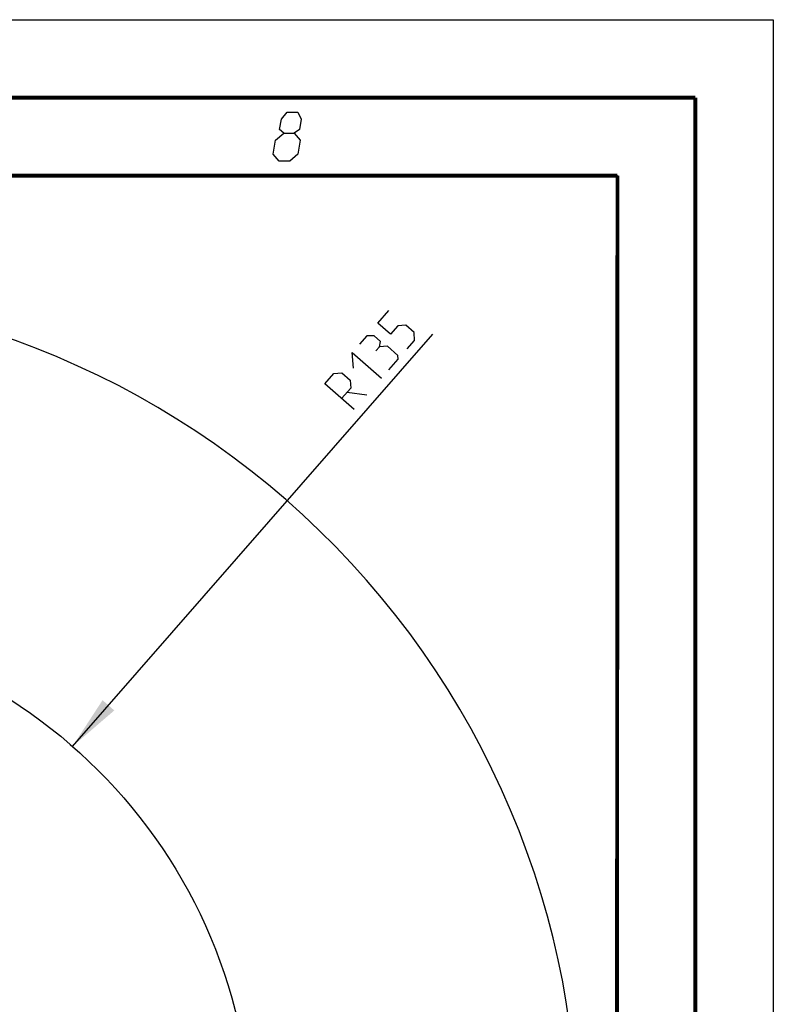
# Model space of a CAD drawing. Header units: millimetres. Extents: x 0 to 420, y 0 to 297.
# Tile 104 of 104: x 372 to 420, y 234 to 297. Entities that reach past the tile are written whole.
import ezdxf

# ---------------------------------------------------------------- set-up
doc = ezdxf.new("R2010")
doc.units = ezdxf.units.MM
doc.header["$LTSCALE"] = 23.1
doc.layers.get('0').update_dxf_attribs({"linetype": 'CONTINUOUS'})
doc.layers.add('DIM_PILOTEES', color=7, linetype='CONTINUOUS')
doc.styles.get("Standard").update_dxf_attribs({"font": 'txt', "width": 0.7})
doc.dimstyles.new('DIMSTYLE_5', dxfattribs={"dimtxt": 2.5, "dimasz": 3.5, "dimexe": 2, "dimexo": 0, "dimgap": 2.5, "dimtad": 1, "dimlfac": 4, "dimdsep": 46, "dimtxsty": 'STANDARD', "dimblk": '_FILLED', "dimblk1": '_FILLED', "dimblk2": '_FILLED', "dimcen": 0.09, "dimazin": 2, "dimtp": 0.5, "dimtm": 0.5, "dimtfac": 1, "dimtofl": 0, "dimtmove": 0, "dimatfit": 3, "dimldrblk": '_FILLED', "dimfxl": 1, "dimtolj": 1, "dimarcsym": 0})
doc.dimstyles.new('DIMSTYLE_6', dxfattribs={"dimtxt": 2.5, "dimasz": 3.5, "dimexe": 2, "dimexo": 0, "dimtad": 1, "dimdec": 0, "dimlfac": 4, "dimdsep": 46, "dimtxsty": 'STANDARD', "dimblk": '_FILLED', "dimblk1": '_FILLED', "dimblk2": '_FILLED', "dimcen": 0.09, "dimazin": 2, "dimtp": 0.5, "dimtm": 0.5, "dimtfac": 1, "dimtdec": 0, "dimtofl": 0, "dimtmove": 0, "dimatfit": 3, "dimldrblk": '_FILLED', "dimfxl": 1, "dimtolj": 1, "dimarcsym": 0})

# ---------------------------------------------------------------- blocks, each defined once
blk = doc.blocks.new('*D8')
at = {"layer": 'DIM_PILOTEES', "color": 2, "linetype": 'CONTINUOUS'}
for p, q in [((309.135, 219.281), (296.688, 217.643)), ((396.54, 219.279), (408.97, 217.643))]:
    blk.add_line(p, q, dxfattribs=at)
for start, end in [(90, 187.5), (-7.5, 90)]:
    blk.add_arc((352.829, 225.034), 54.625, start, end, dxfattribs=at)
for points in [[(297.828, 221.337), (298.671, 217.904), (298.823, 221.436)], [(406.835, 221.436), (406.987, 217.904), (407.83, 221.337)]]:
    blk.add_solid(points, dxfattribs=at)
at = {"layer": 'DIM_PILOTEES', "color": 2, "linetype": 'CONTINUOUS', "insert": (354.282, 284.641), "char_height": 2.5, "width": 23.75, "attachment_point": 2, "rotation": 358.60351, "line_spacing_factor": 0.9}
blk.add_mtext('{\\ftxt;\\W0.0001;\\H0.0001;\\~}{\\ftxt;\\W3.5952380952;\\H2.5; }{\\ftxt;\\W0.0001;\\H0.0001;\\~}{\\ftxt;\\W0.0001;\\H0.0001;\\~}{\\ftxt;\\W2.0714285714;\\H2.5; }{\\ftxt;\\W0.0001;\\H0.0001;\\~}{\\ftxt;\\W0.0001;\\H0.0001;\\~}{\\ftxt;\\W0.6666666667;\\H2.5; }{\\ftxt;\\W0.0001;\\H0.0001;\\~}', dxfattribs=at)
blk = doc.blocks.new('_FILLED')
at = {"color": 0, "linetype": 'BYBLOCK'}
blk.add_solid([(0, 0), (-1, 0.143), (-1, -0.143)], dxfattribs=at)
blk = doc.blocks.new('*D9')
at = {"layer": 'DIM_PILOTEES', "color": 2, "linetype": 'CONTINUOUS'}
blk.add_line((375.027, 250.397), (398.155, 276.823), dxfattribs=at)
at = {"layer": 'DIM_PILOTEES', "color": 2, "linetype": 'CONTINUOUS', "xscale": 3.5, "yscale": 3.5, "zscale": 3.5, "rotation": 228.8077886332}
blk.add_blockref('_FILLED', (375.027, 250.397), dxfattribs=at)
at = {"layer": 'DIM_PILOTEES', "color": 2, "linetype": 'CONTINUOUS', "insert": (391.217, 273.641), "char_height": 2.5, "width": 10.44643, "attachment_point": 1, "rotation": 48.80779, "line_spacing_factor": 0.9}
blk.add_mtext('{\\ftxt;\\W0.0001;\\H0.0001;\\~}{\\ftxt;\\W0.7857142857;\\H2.5; }{\\ftxt;\\W0.0001;\\H0.0001;\\~}{\\ftxt;\\W0.0001;\\H0.0001;\\~}{\\ftxt;\\W2.0;\\H2.5; }{\\ftxt;\\W0.0001;\\H0.0001;\\~}', dxfattribs=at)

msp = doc.modelspace()

# ---------------------------------------------------------------- linework, layer by layer
at = {"color": 7, "linetype": 'CONTINUOUS'}
for p, q in [((0, 297), (420, 297)), ((420, 297), (420, 0)), ((25, 286.9999), (410, 286.9999)), ((410, 286.9999), (409.8296, 10.1087))]:
    msp.add_line(p, q, dxfattribs=at)
at = {"color": 7, "linetype": 'CONTINUOUS', "const_width": 0.25}
for points in [[(415, 292), (20, 292)], [(415, 5), (415, 292)], [(25, 287), (410, 287)], [(410, 287), (409.8468, 9.9234)]]:
    msp.add_lwpolyline(points, dxfattribs=at)
at = {"color": 2, "linetype": 'CONTINUOUS'}
for points in [[(388.5833, 289.725), (388.32, 289.95), (388.4302, 290.625), (388.8037, 291.075), (389.4787, 291.075), (389.7052, 290.625), (389.595, 289.95), (389.2583, 289.725), (389.6348, 289.275), (389.4879, 288.375), (388.9644, 287.925), (388.2894, 287.925), (387.9129, 288.375)], [(387.9129, 288.375), (388.0598, 289.275), (388.5833, 289.725), (389.2583, 289.725)]]:
    msp.add_lwpolyline(points, dxfattribs=at)
at = {"color": 7, "linetype": 'CONTINUOUS'}
msp.add_circle((352.8293, 225.0337), 33.7052, dxfattribs=at)
at = {"layer": 'DIM_PILOTEES', "color": 2, "linetype": 'CONTINUOUS'}
msp.add_line((392.645, 273.1032), (393.9216, 272.935), dxfattribs=at)
for points in [[(396.5089, 275.8913), (396.9794, 276.4288), (396.9458, 276.9328), (396.4083, 277.4032), (395.9043, 277.3697), (395.4339, 276.8321), (394.6277, 277.5378), (395.3333, 278.344)], [(394.7283, 276.0259), (394.7899, 276.3674), (394.3868, 276.7203), (393.922, 276.7315), (393.4516, 276.194)], [(395.3329, 274.5476), (395.9209, 275.2194), (395.9041, 275.4714), (395.2323, 276.0594), (394.7283, 276.0259), (394.4931, 275.7571)], [(393.0483, 274.6486), (392.9812, 275.6565), (394.8625, 274.01)], [(393.0984, 271.9944), (391.2171, 273.6409), (391.8052, 274.3128), (392.3091, 274.3463), (392.8466, 273.8759), (392.8802, 273.3719), (392.2922, 272.7)]]:
    msp.add_lwpolyline(points, dxfattribs=at)

# ---------------------------------------------------------------- dimensions: what is measured, and where the dimension line sits
dim = msp.add_angular_dim_3p(base=(352.8293, 279.6591), center=(352.8293, 225.0337), p1=(396.5402, 219.2791), p2=(309.135, 219.2813), text='{\\ftxt;\\W0.0001;\\H0.0001;\\~}{\\ftxt;\\W3.5952380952;\\H2.5; }{\\ftxt;\\W0.0001;\\H0.0001;\\~}{\\ftxt;\\W0.0001;\\H0.0001;\\~}{\\ftxt;\\W2.0714285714;\\H2.5; }{\\ftxt;\\W0.0001;\\H0.0001;\\~}{\\ftxt;\\W0.0001;\\H0.0001;\\~}{\\ftxt;\\W0.6666666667;\\H2.5; }{\\ftxt;\\W0.0001;\\H0.0001;\\~}', dimstyle='DIMSTYLE_5', dxfattribs=at)
dim.commit()
dim.dimension.update_dxf_attribs({"geometry": '*D8', "text_midpoint": (360.0919, 279.1741), "dimtype": 165})
dim = msp.add_radius_dim(center=(352.8293, 225.0337), mpoint=(375.0271, 250.397), text='{\\ftxt;\\W0.0001;\\H0.0001;\\~}{\\ftxt;\\W0.7857142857;\\H2.5; }{\\ftxt;\\W0.0001;\\H0.0001;\\~}{\\ftxt;\\W0.0001;\\H0.0001;\\~}{\\ftxt;\\W2.0;\\H2.5; }{\\ftxt;\\W0.0001;\\H0.0001;\\~}', dimstyle='DIMSTYLE_6', override={"dimpost": '<>'}, dxfattribs=at)
dim.commit()
dim.dimension.update_dxf_attribs({"geometry": '*D9', "text_midpoint": (394.8624, 273.0609), "dimtype": 164})

doc.saveas('drawing.dxf')
